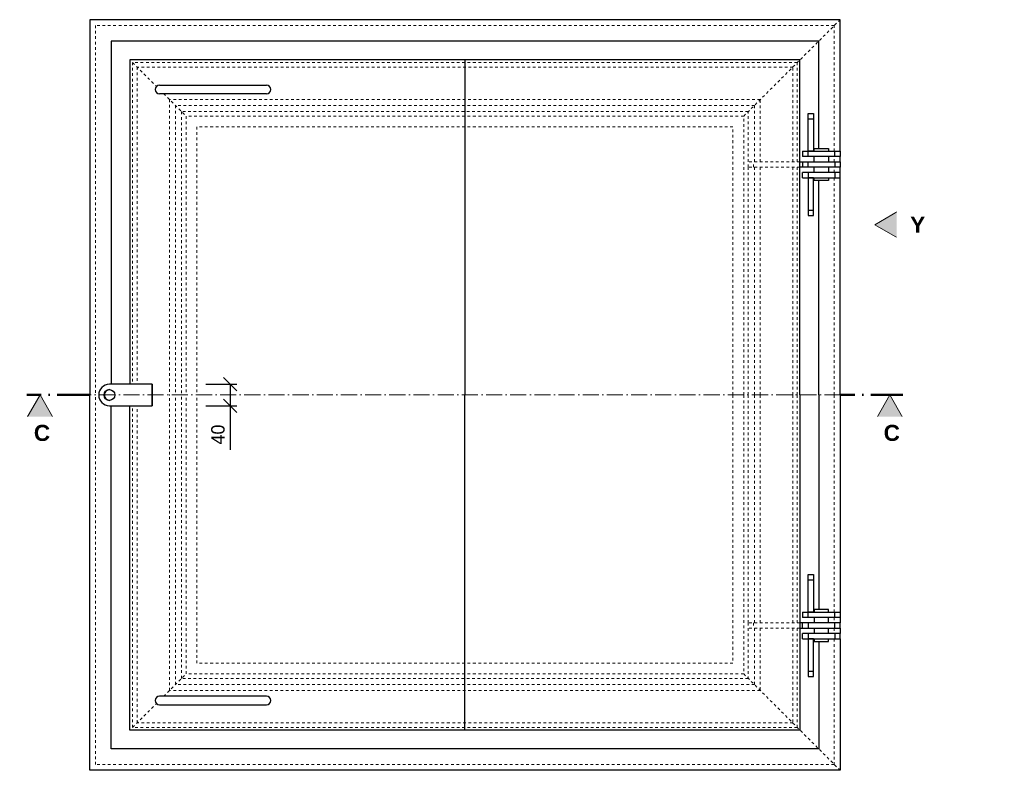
# Model space of a CAD drawing. Header units: millimetres. Extents: x 58700 to 76644, y 967 to 11123.
# Tile 256 of 256: x 68515 to 70352, y 6893 to 8293. Entities that reach past the tile are written whole.
import ezdxf

# ---------------------------------------------------------------- set-up
doc = ezdxf.new("R2010")
doc.units = ezdxf.units.MM
doc.linetypes.add('ACAD_ISO10W100', pattern=[18, 12, -3, 0, -3])
doc.linetypes.add('JIS_02_1.0', pattern=[2, 1, -1])
doc.layers.add('Bemaßung', color=7, linetype='Continuous', lineweight=13)
doc.layers.add('Beschriftung', color=7, linetype='Continuous', lineweight=15)
doc.styles.add('LBB3.5M1000', font='isocp.shx', dxfattribs={"height": 3.5})
doc.dimstyles.new('DIN', dxfattribs={"dimtxt": 2.5, "dimasz": 2.5, "dimexe": 1.25, "dimexo": 0.625, "dimtad": 1, "dimtih": 1, "dimdec": 4, "dimdsep": 46, "dimlunit": 6, "dimtxsty": 'Standard', "dimcen": 2.5, "dimadec": 0, "dimazin": 0, "dimtfac": 1, "dimtdec": 4, "dimtmove": 0, "dimatfit": 3, "dimfxl": 0, "dimtvp": 1, "dimtolj": 1, "dimtzin": 0, "dimarcsym": 0})

# ---------------------------------------------------------------- blocks, each defined once
blk = doc.blocks.new('_Oblique')
at = {"color": 0, "linetype": 'ByBlock', "lineweight": -2}
blk.add_line((-0.5, -0.5), (0.5, 0.5), dxfattribs=at)
blk = doc.blocks.new('*D62')
at = {"layer": 'Bemaßung', "color": 0, "lineweight": -2, "transparency": 16777216}
for p, q in [((68862.3, 7613), (68919.8, 7613)), ((68907.3, 7613), (68907.3, 7573)), ((68862.3, 7573), (68919.8, 7573)), ((68907.3, 7573), (68907.3, 7490.5))]:
    blk.add_line(p, q, dxfattribs=at)
at = {"layer": 'DEFPOINTS', "color": 0, "transparency": 16777216}
for p in [(68762.3, 7613), (68762.3, 7573), (68907.3, 7573)]:
    blk.add_point(p, dxfattribs=at)
at = {"layer": 'Bemaßung', "color": 0, "lineweight": -2, "transparency": 16777216, "xscale": 25, "yscale": 25, "zscale": 25}
for p, rotation in [((68907.3, 7613), 90), ((68907.3, 7573), 270)]:
    blk.add_blockref('_Oblique', p, dxfattribs=dict(at, rotation=rotation))
at = {"layer": 'Bemaßung', "color": 0, "transparency": 16777216, "insert": (68884.8, 7519.2), "char_height": 25, "attachment_point": 5, "rotation": 90}
blk.add_mtext('\\A1;40', dxfattribs=at)

msp = doc.modelspace()

# ---------------------------------------------------------------- hatches: boundary and pattern name
at = {"layer": 'Beschriftung'}
h = msp.add_hatch(color=256, dxfattribs=at)
h.dxf.hatch_style = 1
h.paths.add_polyline_path([(70110.33923, 7910.55205), (70152.76302, 7886.05867), (70152.76302, 7935.04544)])
h = msp.add_hatch(color=256, dxfattribs=at)
h.dxf.hatch_style = 1
h.paths.add_polyline_path([(68552.83149, 7592.97699), (68577.32488, 7550.55319), (68528.3381, 7550.55319)])
h = msp.add_hatch(color=256, dxfattribs=at)
h.dxf.hatch_style = 1
h.paths.add_polyline_path([(70138.21844, 7592.97699), (70162.71183, 7550.55319), (70113.72505, 7550.55319)])

# ---------------------------------------------------------------- linework, layer by layer
at = {"linetype": 'JIS_02_1.0', "lineweight": 18, "ltscale": 5}
for p, q in [((69865.52496, 8112.97699), (70045.52496, 8292.97699)), ((68725.52496, 8212.97699), (68769.86811, 8168.63384)), ((68783.52496, 8154.97699), (68825.52496, 8112.97699)), ((69896.52496, 8143.97699), (68794.52496, 8143.97699)), ((68794.52496, 8143.97699), (68794.52496, 7592.97699)), ((69896.52496, 8027.97699), (69896.52496, 8143.97699)), ((69885.52496, 8132.97699), (68805.52496, 8132.97699)), ((68805.52496, 8132.97699), (68805.52496, 7592.97699)), ((69885.52496, 8027.97699), (69885.52496, 8132.97699)), ((69874.02496, 8017.97699), (69874.02496, 8027.97699)), ((69970.52496, 8027.97699), (69874.02496, 8027.97699)), ((69884.02496, 8017.97699), (69884.02496, 8027.97699)), ((69970.52496, 8017.97699), (69874.02496, 8017.97699)), ((69874.02496, 7167.97699), (69874.02496, 7157.97699)), ((69970.52496, 7167.97699), (69874.02496, 7167.97699)), ((69884.02496, 7167.97699), (69884.02496, 7157.97699)), ((69970.52496, 7157.97699), (69874.02496, 7157.97699)), ((69885.52496, 7157.97699), (69885.52496, 7052.97699)), ((69896.52496, 7157.97699), (69896.52496, 7041.97699)), ((68783.52496, 7030.97699), (68825.52496, 7072.97699)), ((69865.52496, 7072.97699), (70045.52496, 6892.97699)), ((69896.52496, 7041.97699), (68794.52496, 7041.97699)), ((69885.52496, 7052.97699), (68805.52496, 7052.97699)), ((68725.52496, 6972.97699), (68769.86811, 7017.32013))]:
    msp.add_line(p, q, dxfattribs=at)
for p, q in [((69345.52496, 8217.97699), (69345.52496, 7592.97699)), ((68775.52496, 8170.97699), (68975.52496, 8170.97699)), ((68975.52496, 8154.97699), (68775.52496, 8154.97699)), ((69985.52496, 8107.97699), (69995.52496, 8107.97699)), ((69975.52496, 8047.97699), (70045.52496, 8047.97699)), ((69975.52496, 8047.97699), (69975.52496, 8037.97699)), ((69985.52496, 8037.97699), (69985.52496, 8047.97699)), ((69997.02496, 8047.97699), (69997.02496, 8052.97699)), ((69997.02496, 8052.97699), (70024.02496, 8052.97699)), ((70024.02496, 8052.97699), (70024.02496, 8047.97699)), ((70035.52496, 8037.97699), (70035.52496, 8047.97699)), ((70045.52496, 8047.97699), (70045.52496, 8037.97699)), ((69970.52496, 8027.97699), (70045.52496, 8027.97699)), ((70045.52496, 8037.97699), (69975.52496, 8037.97699)), ((69975.52496, 8027.97699), (69975.52496, 8017.97699)), ((69985.52496, 8017.97699), (69985.52496, 8027.97699)), ((69997.02496, 8027.97699), (69997.02496, 8037.97699)), ((70024.02496, 8037.97699), (70024.02496, 8027.97699)), ((70035.52496, 8027.97699), (70035.52496, 8017.97699)), ((70045.52496, 8027.97699), (70045.52496, 8017.97699)), ((70045.52496, 8017.97699), (69970.52496, 8017.97699)), ((69997.02496, 8007.97699), (69997.02496, 8017.97699)), ((70024.02496, 8017.97699), (70024.02496, 8007.97699)), ((70045.52496, 8007.97699), (69975.52496, 8007.97699)), ((69975.52496, 7997.97699), (69975.52496, 8007.97699)), ((69975.52496, 7997.97699), (70045.52496, 7997.97699)), ((69985.52496, 8007.97699), (69985.52496, 7997.97699)), ((69997.02496, 7992.97699), (69997.02496, 7997.97699)), ((70024.02496, 7992.97699), (69997.02496, 7992.97699)), ((70024.02496, 7997.97699), (70024.02496, 7992.97699)), ((70035.52496, 8007.97699), (70035.52496, 7997.97699)), ((70045.52496, 7997.97699), (70045.52496, 8007.97699)), ((69985.52496, 7937.97699), (69995.52496, 7937.97699)), ((68761.91668, 7612.97699), (68761.91668, 7572.97699)), ((69345.52496, 6967.97699), (69345.52496, 7592.97699)), ((69985.52496, 7247.97699), (69995.52496, 7247.97699)), ((69975.52496, 7187.97699), (70045.52496, 7187.97699)), ((69975.52496, 7187.97699), (69975.52496, 7177.97699)), ((69985.52496, 7177.97699), (69985.52496, 7187.97699)), ((70024.02496, 7192.97699), (69997.02496, 7192.97699)), ((69997.02496, 7192.97699), (69997.02496, 7187.97699)), ((70024.02496, 7187.97699), (70024.02496, 7192.97699)), ((70035.52496, 7177.97699), (70035.52496, 7187.97699)), ((70045.52496, 7187.97699), (70045.52496, 7177.97699)), ((70045.52496, 7167.97699), (69970.52496, 7167.97699)), ((70045.52496, 7177.97699), (69975.52496, 7177.97699)), ((69975.52496, 7157.97699), (69975.52496, 7167.97699)), ((69985.52496, 7167.97699), (69985.52496, 7157.97699)), ((69997.02496, 7177.97699), (69997.02496, 7167.97699)), ((70024.02496, 7167.97699), (70024.02496, 7177.97699)), ((70035.52496, 7157.97699), (70035.52496, 7167.97699)), ((70045.52496, 7157.97699), (70045.52496, 7167.97699)), ((69970.52496, 7157.97699), (70045.52496, 7157.97699)), ((70045.52496, 7147.97699), (69975.52496, 7147.97699)), ((69975.52496, 7137.97699), (69975.52496, 7147.97699)), ((69985.52496, 7147.97699), (69985.52496, 7137.97699)), ((69997.02496, 7157.97699), (69997.02496, 7147.97699)), ((70024.02496, 7147.97699), (70024.02496, 7157.97699)), ((70035.52496, 7147.97699), (70035.52496, 7137.97699)), ((70045.52496, 7137.97699), (70045.52496, 7147.97699)), ((69975.52496, 7137.97699), (70045.52496, 7137.97699)), ((69997.02496, 7137.97699), (69997.02496, 7132.97699)), ((69997.02496, 7132.97699), (70024.02496, 7132.97699)), ((70024.02496, 7132.97699), (70024.02496, 7137.97699)), ((69985.52496, 7077.97699), (69995.52496, 7077.97699)), ((68975.52496, 7030.97699), (68775.52496, 7030.97699)), ((68775.52496, 7014.97699), (68975.52496, 7014.97699))]:
    msp.add_line(p, q)
at = {"linetype": 'ACAD_ISO10W100', "lineweight": 18, "ltscale": 2.5}
msp.add_line((70046.24607, 7592.97699), (68644.80386, 7592.97699), dxfattribs=at)
for points in [[(70045.52496, 8047.97699), (70045.52496, 8292.97699), (68645.52496, 8292.97699), (68645.52496, 7592.97699)], [(70005.52496, 8052.97699), (70005.52496, 8252.97699), (68685.52496, 8252.97699), (68685.52496, 7612.97699)], [(69970.52496, 7592.97699), (69970.52496, 8217.97699), (68720.52496, 8217.97699), (68720.52496, 7612.97699)], [(70045.52496, 8027.97699), (70045.52496, 8037.97699)], [(70045.52496, 8007.97699), (70045.52496, 8017.97699)], [(70005.52496, 7592.97699), (70005.52496, 7992.97699)], [(70045.52496, 7592.97699), (70045.52496, 7997.97699)], [(68682.23516, 7572.97699), (68762.31541, 7572.97699), (68762.31541, 7612.97699), (68682.23516, 7612.97699)], [(70005.52496, 7592.97699), (70005.52496, 7192.97699)], [(70045.52496, 7592.97699), (70045.52496, 7187.97699)], [(70045.52496, 7177.97699), (70045.52496, 7167.97699)], [(70045.52496, 7157.97699), (70045.52496, 7147.97699)]]:
    msp.add_lwpolyline(points)
at = {"linetype": 'JIS_02_1.0', "lineweight": 18, "ltscale": 5}
for points in [[(70034.52496, 8047.97699), (70034.52496, 8281.97699), (68656.52496, 8281.97699), (68656.52496, 7592.97699)], [(69965.52496, 8027.97699), (69965.52496, 8212.97699), (68725.52496, 8212.97699), (68725.52496, 7612.97699)], [(69957.02496, 8027.97699), (69957.02496, 8204.47699), (68734.02496, 8204.47699), (68734.02496, 7612.97699)], [(69874.02496, 8027.97699), (69874.02496, 8121.47699), (68817.02496, 8121.47699), (68817.02496, 7592.97699)], [(69865.52496, 8112.97699), (69865.52496, 8112.97699), (68825.52496, 8112.97699), (68825.52496, 7592.97699)], [(69865.52496, 7592.97699), (69865.52496, 8112.97699)], [(69845.52496, 8092.97699), (69845.52496, 8092.97699), (68845.52496, 8092.97699), (68845.52496, 7592.97699)], [(69845.52496, 7592.97699), (69845.52496, 8092.97699)], [(70034.52496, 8027.97699), (70034.52496, 8037.97699)], [(69874.02496, 7592.97699), (69874.02496, 8017.97699)], [(69885.52496, 7592.97699), (69885.52496, 8017.97699)], [(69896.52496, 7592.97699), (69896.52496, 8017.97699)], [(69957.02496, 7592.97699), (69957.02496, 8017.97699)], [(69965.52496, 7592.97699), (69965.52496, 8017.97699)], [(70034.52496, 8007.97699), (70034.52496, 8017.97699)], [(70034.52496, 7592.97699), (70034.52496, 7997.97699)], [(69845.52496, 7592.97699), (69845.52496, 7092.97699)], [(69865.52496, 7592.97699), (69865.52496, 7072.97699)], [(69874.02496, 7592.97699), (69874.02496, 7167.97699)], [(69885.52496, 7592.97699), (69885.52496, 7167.97699)], [(69896.52496, 7592.97699), (69896.52496, 7167.97699)], [(69957.02496, 7592.97699), (69957.02496, 7167.97699)], [(69965.52496, 7592.97699), (69965.52496, 7167.97699)], [(70034.52496, 7592.97699), (70034.52496, 7187.97699)], [(70034.52496, 7177.97699), (70034.52496, 7167.97699)], [(70034.52496, 7157.97699), (70034.52496, 7147.97699)]]:
    msp.add_lwpolyline(points, dxfattribs=at)
for points in [[(69985.52496, 8117.97699), (69995.52496, 8117.97699), (69995.52496, 8047.97699), (69985.52496, 8047.97699)], [(69985.52496, 7927.97699), (69995.52496, 7927.97699), (69995.52496, 7997.97699), (69985.52496, 7997.97699)], [(69985.52496, 7257.97699), (69995.52496, 7257.97699), (69995.52496, 7187.97699), (69985.52496, 7187.97699)], [(69985.52496, 7067.97699), (69995.52496, 7067.97699), (69995.52496, 7137.97699), (69985.52496, 7137.97699)]]:
    msp.add_lwpolyline(points, close=True)
msp.add_circle((68682.23516, 7592.97699), 10)
for centre, radius, start, end in [((68775.52496, 8162.97699), 8, 90, 270), ((68975.52496, 8162.97699), 8, 270, 90), ((68682.23516, 7592.97699), 20, 90, 270), ((68682.63388, 7592.97699), 10, 91.14234185, 268.85765815), ((68775.52496, 7022.97699), 8, 90, 270), ((68975.52496, 7022.97699), 8, 270, 90)]:
    msp.add_arc(centre, radius, start, end)
at = {"layer": 'Beschriftung', "linetype": 'ACAD_ISO10W100', "lineweight": 50, "ltscale": 5}
for p, q in [((68644.80386, 7592.97699), (68528.3381, 7592.97699)), ((70162.71183, 7592.97699), (70046.24607, 7592.97699))]:
    msp.add_line(p, q, dxfattribs=at)
at = {"layer": 'Beschriftung'}
for points in [[(70110.33923, 7910.55205), (70152.76302, 7886.05867), (70152.76302, 7935.04544)], [(68552.83149, 7592.97699), (68577.32488, 7550.55319), (68528.3381, 7550.55319)], [(70138.21844, 7592.97699), (70162.71183, 7550.55319), (70113.72505, 7550.55319)]]:
    msp.add_lwpolyline(points, close=True, dxfattribs=at)

# ---------------------------------------------------------------- next in the draw order: texts
at = {"layer": 'Beschriftung', "char_height": 30, "width": 48.9867773, "attachment_point": 1, "style": 'LBB3.5M1000', "bg_fill": 2}
for s, insert in [('\\pi10.496;{\\fArial|b1|i0|c0|p34;Y}', (70165.66964, 7925.61519)), ('\\pi11.427;{\\fArial|b1|i0|c0|p34;C}', (68529.87443, 7537.3119)), ('\\pi11.427;{\\fArial|b1|i0|c0|p34;C}', (70115.26138, 7537.3119))]:
    msp.add_mtext(s, dxfattribs=dict(at, insert=insert))

# ---------------------------------------------------------------- next in the draw order: linework, layer by layer
at = {"linetype": 'JIS_02_1.0', "lineweight": 18, "ltscale": 5}
for p, q in [((68794.52496, 7041.97699), (68794.52496, 7592.97699)), ((68805.52496, 7052.97699), (68805.52496, 7592.97699))]:
    msp.add_line(p, q, dxfattribs=at)
for points in [[(70045.52496, 7137.97699), (70045.52496, 6892.97699), (68645.52496, 6892.97699), (68645.52496, 7592.97699)], [(69970.52496, 7592.97699), (69970.52496, 6967.97699), (68720.52496, 6967.97699), (68720.52496, 7572.97699)], [(70005.52496, 7132.97699), (70005.52496, 6932.97699), (68685.52496, 6932.97699), (68685.52496, 7572.97699)]]:
    msp.add_lwpolyline(points)
for points in [[(70034.52496, 7137.97699), (70034.52496, 6903.97699), (68656.52496, 6903.97699), (68656.52496, 7592.97699)], [(69874.02496, 7157.97699), (69874.02496, 7064.47699), (68817.02496, 7064.47699), (68817.02496, 7592.97699)], [(69865.52496, 7072.97699), (69865.52496, 7072.97699), (68825.52496, 7072.97699), (68825.52496, 7592.97699)], [(69845.52496, 7092.97699), (69845.52496, 7092.97699), (68845.52496, 7092.97699), (68845.52496, 7592.97699)], [(69965.52496, 7157.97699), (69965.52496, 6972.97699), (68725.52496, 6972.97699), (68725.52496, 7572.97699)], [(69957.02496, 7157.97699), (69957.02496, 6981.47699), (68734.02496, 6981.47699), (68734.02496, 7572.97699)]]:
    msp.add_lwpolyline(points, dxfattribs=at)

# ---------------------------------------------------------------- next in the draw order: dimensions: what is measured, and where the dimension line sits
at = {"layer": 'Bemaßung'}
dim = msp.add_linear_dim(base=(68907.2814, 7572.97699), p1=(68762.31541, 7612.97699), p2=(68762.31541, 7572.97699), angle=90, dimstyle='DIN', override={"dimscale": 10, "dimexo": 10, "dimgap": 1, "dimblk1": 'Oblique', "dimblk2": 'Oblique', "dimsah": 1}, dxfattribs=at)
dim.commit()
dim.dimension.update_dxf_attribs({"geometry": '*D62', "text_midpoint": (68884.7814, 7519.22699)})

doc.saveas('drawing.dxf')
